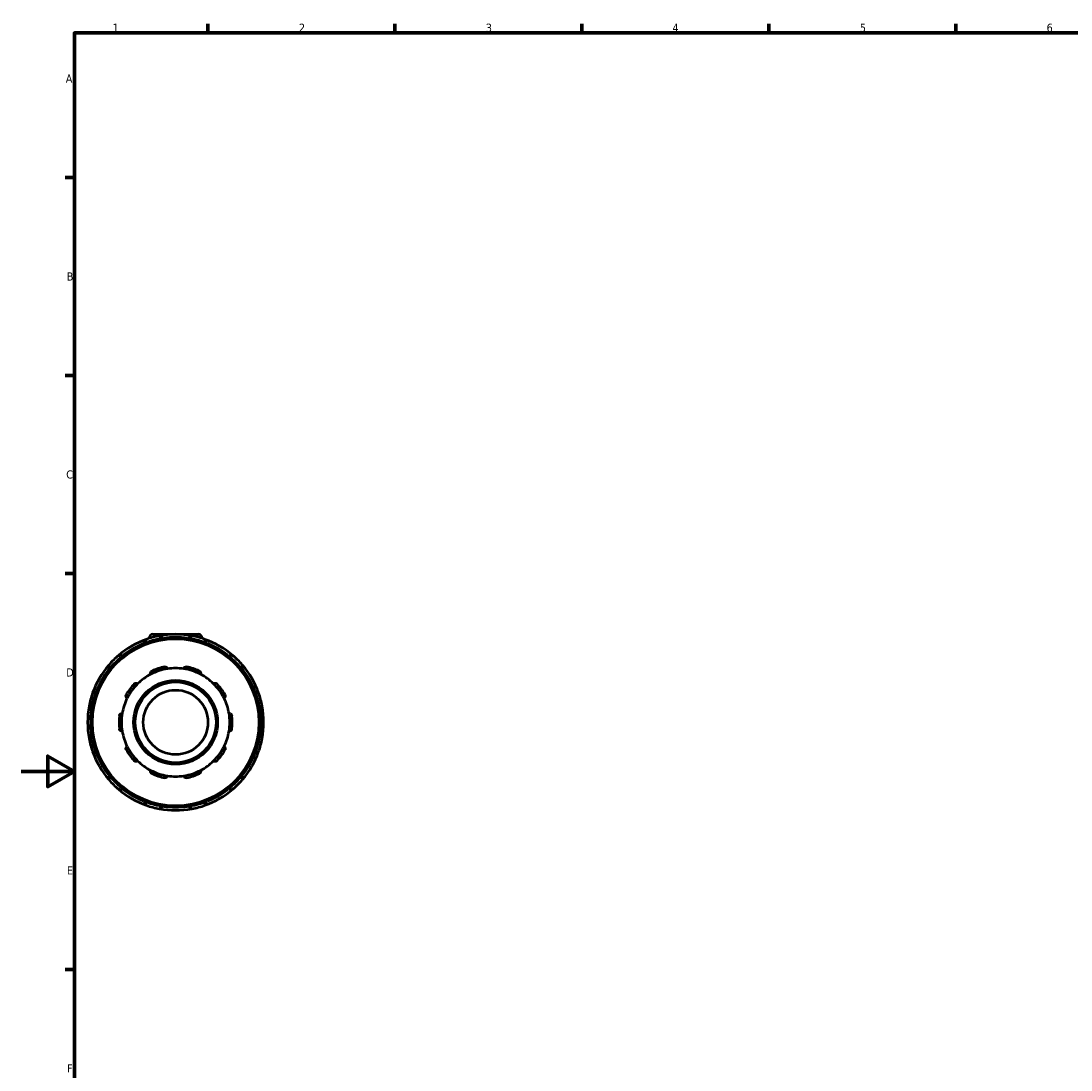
# Model space of a CAD drawing. Header units: millimetres. Extents: x 0 to 905, y -349 to 720.
# Tile 5 of 11: x 0 to 394, y 185 to 578. Entities that reach past the tile are written whole.
import ezdxf

# ---------------------------------------------------------------- set-up
doc = ezdxf.new("R2010")
doc.units = ezdxf.units.MM
for name, color, linetype, lineweight in [('Border (ANSI)', 7, 'Continuous', 70), ('Visible (ANSI)', 7, 'Continuous', 50), ('Visible Narrow (ANSI)', 7, 'Continuous', 35)]:
    doc.layers.add(name, color=color, linetype=linetype, lineweight=lineweight)
doc.styles.add('Note Text (ANSI)', font='tahoma.ttf')

# ---------------------------------------------------------------- blocks, each defined once
blk = doc.blocks.new('Borders Default Border')
at = {"layer": 'Border (ANSI)'}
for p, q in [((70.08, 574), (70.08, 577.45)), ((140.17, 574), (140.17, 577.45)), ((210.25, 574), (210.25, 577.45)), ((280.33, 574), (280.33, 577.45)), ((350.42, 574), (350.42, 577.45)), ((20, 519.75), (16.55, 519.75)), ((20, 445.5), (16.55, 445.5)), ((20, 371.25), (16.55, 371.25)), ((20, 222.75), (16.55, 222.75))]:
    blk.add_line(p, q, dxfattribs=at)
at = {"layer": 'Border (ANSI)', "flags": 128}
for points in [[(20, 20), (20, 574), (821, 574), (821, 20), (20, 20)], [(0, 297), (20, 297), (10, 302.77), (10, 291.23), (20, 297)]]:
    blk.add_lwpolyline(points, dxfattribs=at)
at = {"layer": 'Border (ANSI)', "char_height": 3.05, "attachment_point": 7, "style": 'Note Text (ANSI)'}
for s, insert in [('1', (34.35, 574.4)), ('2', (104.2, 574.4)), ('3', (174.26, 574.34)), ('4', (244.23, 574.4)), ('5', (314.48, 574.34)), ('6', (384.49, 574.34)), ('A', (16.78, 555.35)), ('B', (17.15, 481.1)), ('C', (16.95, 406.8)), ('D', (16.96, 332.6)), ('E', (17.21, 258.35)), ('F', (17.29, 184.1))]:
    blk.add_mtext(s, dxfattribs=dict(at, insert=insert))

msp = doc.modelspace()

# ---------------------------------------------------------------- linework, layer by layer
at = {"layer": 'Visible (ANSI)'}
for p, q in [((48.059, 347.107), (48.059, 346.907)), ((49.379, 348.427), (66.539, 348.427)), ((53.009, 346.718), (53.009, 346.979)), ((62.909, 346.979), (62.909, 346.718)), ((67.859, 347.107), (67.859, 346.907)), ((46.469, 345.227), (46.6, 345.001)), ((69.317, 345.001), (69.448, 345.227)), ((38.026, 340.051), (37.896, 340.277)), ((78.021, 340.277), (77.891, 340.051)), ((33.109, 335.49), (33.335, 335.36)), ((82.582, 335.36), (82.808, 335.49)), ((28.385, 326.786), (28.159, 326.917)), ((87.758, 326.917), (87.532, 326.786)), ((26.407, 320.377), (26.668, 320.377)), ((89.249, 320.377), (89.51, 320.377)), ((26.668, 310.477), (26.407, 310.477)), ((89.51, 310.477), (89.249, 310.477)), ((28.159, 303.938), (28.385, 304.069)), ((87.532, 304.069), (87.758, 303.938)), ((33.335, 295.495), (33.109, 295.365)), ((82.808, 295.365), (82.582, 295.495)), ((37.896, 290.578), (38.026, 290.804)), ((77.891, 290.804), (78.021, 290.578)), ((46.6, 285.854), (46.469, 285.628)), ((53.009, 283.875), (53.009, 284.136)), ((62.909, 284.136), (62.909, 283.875)), ((69.448, 285.628), (69.317, 285.854))]:
    msp.add_line(p, q, dxfattribs=at)
for radius in [31.68, 15.751, 15.146, 12.116]:
    msp.add_circle((57.959, 315.427), radius, dxfattribs=at)
for centre, radius, start, end in [((57.959, 315.427), 33, 109.48082, 130.51918), ((47.256, 345.682), 0.909, 109.48082, 210), ((57.959, 315.427), 33, 100.51918, 109.48082), ((49.379, 347.107), 1.32, 90, 180), ((57.959, 315.427), 33, 79.48082, 100.51918), ((52.1, 346.979), 0.909, 0, 100.51918), ((63.817, 346.979), 0.909, 79.48082, 180), ((57.959, 315.427), 33, 70.51918, 79.48082), ((66.539, 347.107), 1.32, 0, 90), ((57.959, 315.427), 33, 49.48082, 70.51918), ((68.661, 345.682), 0.909, 330, 70.51918), ((57.959, 315.427), 33, 130.51918, 139.48082), ((37.109, 339.823), 0.909, 30, 130.51918), ((78.808, 339.823), 0.909, 49.48082, 150), ((57.959, 315.427), 33, 40.51918, 49.48082), ((57.959, 315.427), 33, 139.48082, 160.51918), ((33.563, 336.277), 0.909, 139.48082, 240), ((57.959, 315.427), 20.295, 98.58368, 117.41632), ((57.959, 315.427), 21.204, 101.14938, 114.85062), ((57.959, 315.427), 20.295, 81.41632, 98.58368), ((57.959, 315.427), 20.295, 62.58368, 81.41632), ((57.959, 315.427), 21.204, 65.14938, 78.85062), ((82.354, 336.277), 0.909, 300, 40.51918), ((57.959, 315.427), 33, 19.48082, 40.51918), ((57.959, 315.427), 20.295, 117.41632, 134.58368), ((57.959, 315.427), 20.295, 45.41632, 62.58368), ((27.704, 326.13), 0.909, 60, 160.51918), ((57.959, 315.427), 21.204, 137.14938, 150.85062), ((57.959, 315.427), 20.295, 134.58368, 153.41632), ((57.959, 315.427), 20.295, 26.58368, 45.41632), ((57.959, 315.427), 21.204, 29.14938, 42.85062), ((88.213, 326.13), 0.909, 19.48082, 120), ((57.959, 315.427), 33, 160.51918, 169.48082), ((57.959, 315.427), 20.295, 153.41632, 170.58368), ((57.959, 315.427), 20.295, 9.41632, 26.58368), ((57.959, 315.427), 33, 10.51918, 19.48082), ((57.959, 315.427), 33, 169.48082, 190.51918), ((26.407, 321.286), 0.909, 169.48082, 270), ((89.51, 321.286), 0.909, 270, 10.51918), ((57.959, 315.427), 33, 349.48082, 10.51918), ((57.959, 315.427), 21.204, 173.14938, 186.85062), ((57.959, 315.427), 20.295, 170.58368, 189.41632), ((57.959, 315.427), 20.295, 350.58368, 9.41632), ((57.959, 315.427), 21.204, 353.14938, 6.85062), ((57.959, 315.427), 20.295, 189.41632, 206.58368), ((57.959, 315.427), 20.295, 333.41632, 350.58368), ((26.407, 309.569), 0.909, 90, 190.51918), ((57.959, 315.427), 33, 190.51918, 199.48082), ((57.959, 315.427), 33, 340.51918, 349.48082), ((89.51, 309.569), 0.909, 349.48082, 90), ((57.959, 315.427), 33, 199.48082, 220.51918), ((27.704, 304.725), 0.909, 199.48082, 300), ((57.959, 315.427), 21.204, 209.14938, 222.85062), ((57.959, 315.427), 20.295, 206.58368, 225.41632), ((57.959, 315.427), 20.295, 314.58368, 333.41632), ((57.959, 315.427), 21.204, 317.14938, 330.85062), ((57.959, 315.427), 33, 319.48082, 340.51918), ((88.213, 304.725), 0.909, 240, 340.51918), ((57.959, 315.427), 20.295, 225.41632, 242.58368), ((57.959, 315.427), 20.295, 297.41632, 314.58368), ((33.563, 294.578), 0.909, 120, 220.51918), ((57.959, 315.427), 20.295, 242.58368, 261.41632), ((57.959, 315.427), 21.204, 245.14938, 258.85062), ((57.959, 315.427), 20.295, 261.41632, 278.58368), ((57.959, 315.427), 20.295, 278.58368, 297.41632), ((57.959, 315.427), 21.204, 281.14938, 294.85062), ((82.354, 294.578), 0.909, 319.48082, 60), ((57.959, 315.427), 33, 220.51918, 229.48082), ((57.959, 315.427), 33, 310.51918, 319.48082), ((37.109, 291.032), 0.909, 229.48082, 330), ((57.959, 315.427), 33, 229.48082, 250.51918), ((57.959, 315.427), 33, 289.48082, 310.51918), ((78.808, 291.032), 0.909, 210, 310.51918), ((47.256, 285.173), 0.909, 150, 250.51918), ((57.959, 315.427), 33, 250.51918, 259.48082), ((52.1, 283.875), 0.909, 259.48082, 0), ((63.817, 283.875), 0.909, 180, 280.51918), ((57.959, 315.427), 33, 280.51918, 289.48082), ((68.661, 285.173), 0.909, 289.48082, 30), ((57.959, 315.427), 33, 259.48082, 280.51918)]:
    msp.add_arc(centre, radius, start, end, dxfattribs=at)
for points, knots in [([(48.614, 333.443), (48.567, 333.537), (48.535, 333.647), (48.513, 333.886), (48.528, 334.016), (48.604, 334.237), (48.661, 334.344), (48.784, 334.485), (48.83, 334.529), (48.933, 334.607), (48.989, 334.641), (49.048, 334.668)], [0.32674425, 0.32674425, 0.32674425, 0.32674425, 0.3709068, 0.3709068, 0.41793358, 0.41793358, 0.45658404, 0.45658404, 0.47590928, 0.47590928, 0.49523451, 0.49523451, 0.49523451, 0.49523451]), ([(53.858, 336.231), (53.922, 336.243), (53.987, 336.249), (54.115, 336.247), (54.179, 336.239), (54.361, 336.196), (54.471, 336.143), (54.662, 336.009), (54.75, 335.912), (54.873, 335.707), (54.911, 335.599), (54.929, 335.495)], [0.17135449, 0.17135449, 0.17135449, 0.17135449, 0.19067973, 0.19067973, 0.21000496, 0.21000496, 0.24865543, 0.24865543, 0.29568221, 0.29568221, 0.33984476, 0.33984476, 0.33984476, 0.33984476]), ([(60.988, 335.495), (61.006, 335.599), (61.044, 335.707), (61.167, 335.912), (61.255, 336.009), (61.446, 336.143), (61.556, 336.196), (61.738, 336.239), (61.802, 336.247), (61.93, 336.249), (61.995, 336.243), (62.059, 336.231)], [0.32674425, 0.32674425, 0.32674425, 0.32674425, 0.3709068, 0.3709068, 0.41793358, 0.41793358, 0.45658404, 0.45658404, 0.47590928, 0.47590928, 0.49523451, 0.49523451, 0.49523451, 0.49523451]), ([(66.869, 334.668), (66.928, 334.641), (66.984, 334.607), (67.087, 334.529), (67.133, 334.485), (67.256, 334.344), (67.313, 334.237), (67.389, 334.016), (67.404, 333.886), (67.382, 333.647), (67.35, 333.537), (67.303, 333.443)], [0.17135449, 0.17135449, 0.17135449, 0.17135449, 0.19067973, 0.19067973, 0.21000496, 0.21000496, 0.24865543, 0.24865543, 0.29568221, 0.29568221, 0.33984476, 0.33984476, 0.33984476, 0.33984476]), ([(42.413, 329.848), (42.457, 329.895), (42.507, 329.938), (42.612, 330.012), (42.668, 330.042), (42.841, 330.115), (42.96, 330.137), (43.194, 330.14), (43.322, 330.114), (43.543, 330.02), (43.637, 329.955), (43.712, 329.882)], [0.17135449, 0.17135449, 0.17135449, 0.17135449, 0.19067973, 0.19067973, 0.21000496, 0.21000496, 0.24865543, 0.24865543, 0.29568221, 0.29568221, 0.33984476, 0.33984476, 0.33984476, 0.33984476]), ([(72.205, 329.882), (72.28, 329.955), (72.374, 330.02), (72.595, 330.114), (72.723, 330.14), (72.957, 330.137), (73.076, 330.115), (73.249, 330.042), (73.305, 330.012), (73.411, 329.938), (73.46, 329.895), (73.504, 329.848)], [0.32674425, 0.32674425, 0.32674425, 0.32674425, 0.3709068, 0.3709068, 0.41793358, 0.41793358, 0.45658404, 0.45658404, 0.47590928, 0.47590928, 0.49523451, 0.49523451, 0.49523451, 0.49523451]), ([(39.809, 324.509), (39.716, 324.559), (39.625, 324.628), (39.468, 324.809), (39.403, 324.922), (39.334, 325.146), (39.318, 325.266), (39.334, 325.453), (39.346, 325.516), (39.383, 325.639), (39.409, 325.699), (39.44, 325.755)], [0.32674425, 0.32674425, 0.32674425, 0.32674425, 0.3709068, 0.3709068, 0.41793358, 0.41793358, 0.45658404, 0.45658404, 0.47590928, 0.47590928, 0.49523451, 0.49523451, 0.49523451, 0.49523451]), ([(76.477, 325.755), (76.508, 325.699), (76.534, 325.639), (76.571, 325.516), (76.583, 325.453), (76.599, 325.266), (76.583, 325.146), (76.514, 324.922), (76.449, 324.809), (76.292, 324.628), (76.201, 324.559), (76.108, 324.509)], [0.17135449, 0.17135449, 0.17135449, 0.17135449, 0.19067973, 0.19067973, 0.21000496, 0.21000496, 0.24865543, 0.24865543, 0.29568221, 0.29568221, 0.33984476, 0.33984476, 0.33984476, 0.33984476]), ([(36.906, 317.957), (36.914, 318.021), (36.929, 318.084), (36.971, 318.206), (36.998, 318.264), (37.095, 318.424), (37.179, 318.512), (37.366, 318.652), (37.485, 318.706), (37.718, 318.76), (37.833, 318.763), (37.937, 318.748)], [0.17135449, 0.17135449, 0.17135449, 0.17135449, 0.19067973, 0.19067973, 0.21000496, 0.21000496, 0.24865543, 0.24865543, 0.29568221, 0.29568221, 0.33984476, 0.33984476, 0.33984476, 0.33984476]), ([(77.98, 318.748), (78.084, 318.763), (78.199, 318.76), (78.432, 318.706), (78.551, 318.652), (78.738, 318.512), (78.822, 318.424), (78.919, 318.264), (78.946, 318.206), (78.989, 318.084), (79.003, 318.021), (79.011, 317.957)], [0.32674425, 0.32674425, 0.32674425, 0.32674425, 0.3709068, 0.3709068, 0.41793358, 0.41793358, 0.45658404, 0.45658404, 0.47590928, 0.47590928, 0.49523451, 0.49523451, 0.49523451, 0.49523451]), ([(37.937, 312.107), (37.833, 312.092), (37.718, 312.095), (37.485, 312.149), (37.366, 312.203), (37.179, 312.343), (37.095, 312.431), (36.998, 312.591), (36.971, 312.649), (36.929, 312.771), (36.914, 312.834), (36.906, 312.898)], [0.32674425, 0.32674425, 0.32674425, 0.32674425, 0.3709068, 0.3709068, 0.41793358, 0.41793358, 0.45658404, 0.45658404, 0.47590928, 0.47590928, 0.49523451, 0.49523451, 0.49523451, 0.49523451]), ([(79.011, 312.898), (79.003, 312.834), (78.989, 312.771), (78.946, 312.649), (78.919, 312.591), (78.822, 312.431), (78.738, 312.343), (78.551, 312.203), (78.432, 312.149), (78.199, 312.095), (78.084, 312.092), (77.98, 312.107)], [0.17135449, 0.17135449, 0.17135449, 0.17135449, 0.19067973, 0.19067973, 0.21000496, 0.21000496, 0.24865543, 0.24865543, 0.29568221, 0.29568221, 0.33984476, 0.33984476, 0.33984476, 0.33984476]), ([(39.44, 305.099), (39.409, 305.156), (39.383, 305.216), (39.346, 305.339), (39.334, 305.402), (39.318, 305.588), (39.334, 305.709), (39.403, 305.932), (39.468, 306.046), (39.625, 306.226), (39.716, 306.296), (39.809, 306.345)], [0.17135449, 0.17135449, 0.17135449, 0.17135449, 0.19067973, 0.19067973, 0.21000496, 0.21000496, 0.24865543, 0.24865543, 0.29568221, 0.29568221, 0.33984476, 0.33984476, 0.33984476, 0.33984476]), ([(76.108, 306.345), (76.201, 306.296), (76.292, 306.226), (76.449, 306.046), (76.514, 305.932), (76.583, 305.709), (76.599, 305.588), (76.583, 305.402), (76.571, 305.339), (76.534, 305.216), (76.508, 305.156), (76.477, 305.099)], [0.32674425, 0.32674425, 0.32674425, 0.32674425, 0.3709068, 0.3709068, 0.41793358, 0.41793358, 0.45658404, 0.45658404, 0.47590928, 0.47590928, 0.49523451, 0.49523451, 0.49523451, 0.49523451]), ([(43.712, 300.973), (43.637, 300.9), (43.543, 300.834), (43.322, 300.741), (43.194, 300.714), (42.96, 300.718), (42.841, 300.739), (42.668, 300.812), (42.612, 300.843), (42.507, 300.917), (42.457, 300.96), (42.413, 301.007)], [0.32674425, 0.32674425, 0.32674425, 0.32674425, 0.3709068, 0.3709068, 0.41793358, 0.41793358, 0.45658404, 0.45658404, 0.47590928, 0.47590928, 0.49523451, 0.49523451, 0.49523451, 0.49523451]), ([(73.504, 301.007), (73.46, 300.96), (73.411, 300.917), (73.305, 300.843), (73.249, 300.812), (73.076, 300.739), (72.957, 300.718), (72.723, 300.714), (72.595, 300.741), (72.374, 300.834), (72.28, 300.9), (72.205, 300.973)], [0.17135449, 0.17135449, 0.17135449, 0.17135449, 0.19067973, 0.19067973, 0.21000496, 0.21000496, 0.24865543, 0.24865543, 0.29568221, 0.29568221, 0.33984476, 0.33984476, 0.33984476, 0.33984476]), ([(49.048, 296.187), (48.989, 296.214), (48.933, 296.248), (48.83, 296.325), (48.784, 296.369), (48.661, 296.511), (48.604, 296.618), (48.528, 296.839), (48.513, 296.969), (48.535, 297.208), (48.567, 297.317), (48.614, 297.412)], [0.17135449, 0.17135449, 0.17135449, 0.17135449, 0.19067973, 0.19067973, 0.21000496, 0.21000496, 0.24865543, 0.24865543, 0.29568221, 0.29568221, 0.33984476, 0.33984476, 0.33984476, 0.33984476]), ([(54.929, 295.36), (54.911, 295.256), (54.873, 295.148), (54.75, 294.942), (54.662, 294.846), (54.471, 294.712), (54.361, 294.659), (54.179, 294.616), (54.115, 294.608), (53.987, 294.606), (53.922, 294.611), (53.858, 294.624)], [0.32674425, 0.32674425, 0.32674425, 0.32674425, 0.3709068, 0.3709068, 0.41793358, 0.41793358, 0.45658404, 0.45658404, 0.47590928, 0.47590928, 0.49523451, 0.49523451, 0.49523451, 0.49523451]), ([(62.059, 294.624), (61.995, 294.611), (61.93, 294.606), (61.802, 294.608), (61.738, 294.616), (61.556, 294.659), (61.446, 294.712), (61.255, 294.846), (61.167, 294.942), (61.044, 295.148), (61.006, 295.256), (60.988, 295.36)], [0.17135449, 0.17135449, 0.17135449, 0.17135449, 0.19067973, 0.19067973, 0.21000496, 0.21000496, 0.24865543, 0.24865543, 0.29568221, 0.29568221, 0.33984476, 0.33984476, 0.33984476, 0.33984476]), ([(67.303, 297.412), (67.35, 297.317), (67.382, 297.208), (67.404, 296.969), (67.389, 296.839), (67.313, 296.618), (67.256, 296.511), (67.133, 296.369), (67.087, 296.325), (66.984, 296.248), (66.928, 296.214), (66.869, 296.187)], [0.32674425, 0.32674425, 0.32674425, 0.32674425, 0.3709068, 0.3709068, 0.41793358, 0.41793358, 0.45658404, 0.45658404, 0.47590928, 0.47590928, 0.49523451, 0.49523451, 0.49523451, 0.49523451])]:
    msp.add_open_spline(points, degree=3, knots=knots, dxfattribs=at)
at = {"layer": 'Visible Narrow (ANSI)'}
for p, q in [((46.954, 346.536), (47.233, 345.749)), ((48.655, 347.107), (48.06, 347.107)), ((52.087, 347.049), (51.934, 347.87)), ((52.1, 346.958), (52.1, 346.582)), ((52.171, 346.979), (53.006, 346.979)), ((62.911, 346.979), (63.746, 346.979)), ((63.817, 346.582), (63.817, 346.958)), ((63.983, 347.87), (63.83, 347.049)), ((67.857, 347.107), (67.262, 347.107)), ((68.684, 345.749), (68.963, 346.536)), ((46.472, 345.229), (47.195, 345.646)), ((47.455, 345.337), (47.267, 345.663)), ((68.65, 345.663), (68.462, 345.337)), ((68.722, 345.646), (69.445, 345.229)), ((37.062, 339.877), (36.52, 340.511)), ((37.119, 339.805), (37.308, 339.479)), ((37.171, 339.858), (37.893, 340.276)), ((78.024, 340.276), (78.747, 339.858)), ((78.61, 339.479), (78.798, 339.805)), ((79.397, 340.511), (78.855, 339.877)), ((32.874, 336.866), (33.509, 336.323)), ((33.11, 335.493), (33.527, 336.215)), ((33.907, 336.078), (33.581, 336.267)), ((82.336, 336.267), (82.01, 336.078)), ((82.39, 336.215), (82.807, 335.493)), ((82.408, 336.323), (83.043, 336.866)), ((27.74, 326.191), (28.157, 326.914)), ((87.76, 326.914), (88.177, 326.191)), ((27.637, 326.153), (26.85, 326.432)), ((27.723, 326.119), (28.049, 325.931)), ((87.868, 325.931), (88.195, 326.119)), ((89.067, 326.432), (88.28, 326.153)), ((25.516, 321.451), (26.337, 321.299)), ((26.407, 320.38), (26.407, 321.215)), ((26.804, 321.286), (26.428, 321.286)), ((89.49, 321.286), (89.113, 321.286)), ((89.51, 321.215), (89.51, 320.38)), ((89.581, 321.299), (90.401, 321.451)), ((26.337, 309.556), (25.516, 309.403)), ((26.407, 309.64), (26.407, 310.475)), ((26.428, 309.569), (26.804, 309.569)), ((89.113, 309.569), (89.49, 309.569)), ((89.51, 310.475), (89.51, 309.64)), ((90.401, 309.403), (89.581, 309.556)), ((26.85, 304.423), (27.637, 304.701)), ((28.049, 304.924), (27.723, 304.736)), ((28.157, 303.941), (27.74, 304.663)), ((88.177, 304.663), (87.76, 303.941)), ((88.195, 304.736), (87.868, 304.924)), ((88.28, 304.701), (89.067, 304.423)), ((33.527, 294.639), (33.11, 295.362)), ((82.807, 295.362), (82.39, 294.639)), ((33.509, 294.531), (32.874, 293.989)), ((33.581, 294.588), (33.907, 294.776)), ((37.308, 291.376), (37.119, 291.05)), ((78.798, 291.05), (78.61, 291.376)), ((82.01, 294.776), (82.336, 294.588)), ((83.043, 293.989), (82.408, 294.531)), ((36.52, 290.343), (37.062, 290.978)), ((37.893, 290.579), (37.171, 290.996)), ((78.747, 290.996), (78.024, 290.579)), ((78.855, 290.978), (79.397, 290.343)), ((47.195, 285.209), (46.472, 285.626)), ((47.233, 285.106), (46.954, 284.319)), ((47.267, 285.191), (47.455, 285.517)), ((51.934, 282.985), (52.087, 283.805)), ((52.1, 284.273), (52.1, 283.896)), ((53.006, 283.875), (52.171, 283.875)), ((63.746, 283.875), (62.911, 283.875)), ((63.817, 283.896), (63.817, 284.273)), ((63.83, 283.805), (63.983, 282.985)), ((68.462, 285.517), (68.65, 285.191)), ((68.963, 284.319), (68.684, 285.106)), ((69.445, 285.626), (68.722, 285.209))]:
    msp.add_line(p, q, dxfattribs=at)
msp.add_circle((57.959, 315.427), 31.074, dxfattribs=at)
for start, end in [(100.96726, 109.03274), (81.99299, 98.00701), (70.96726, 79.03274), (111.99299, 128.00701), (51.99299, 68.00701), (130.96726, 139.03274), (40.96726, 49.03274), (141.99299, 158.00701), (21.99299, 38.00701), (160.96726, 169.03274), (10.96726, 19.03274), (171.99299, 188.00701), (351.99299, 8.00701), (190.96726, 199.03274), (340.96726, 349.03274), (201.99299, 218.00701), (321.99299, 338.00701), (220.96726, 229.03274), (310.96726, 319.03274), (231.99299, 248.00701), (291.99299, 308.00701), (250.96726, 259.03274), (261.99299, 278.00701), (280.96726, 289.03274)]:
    msp.add_arc((57.959, 315.427), 32.091, start, end, dxfattribs=at)

# ---------------------------------------------------------------- block references
msp.add_blockref('Borders Default Border', (0, 0))

doc.saveas('drawing.dxf')
